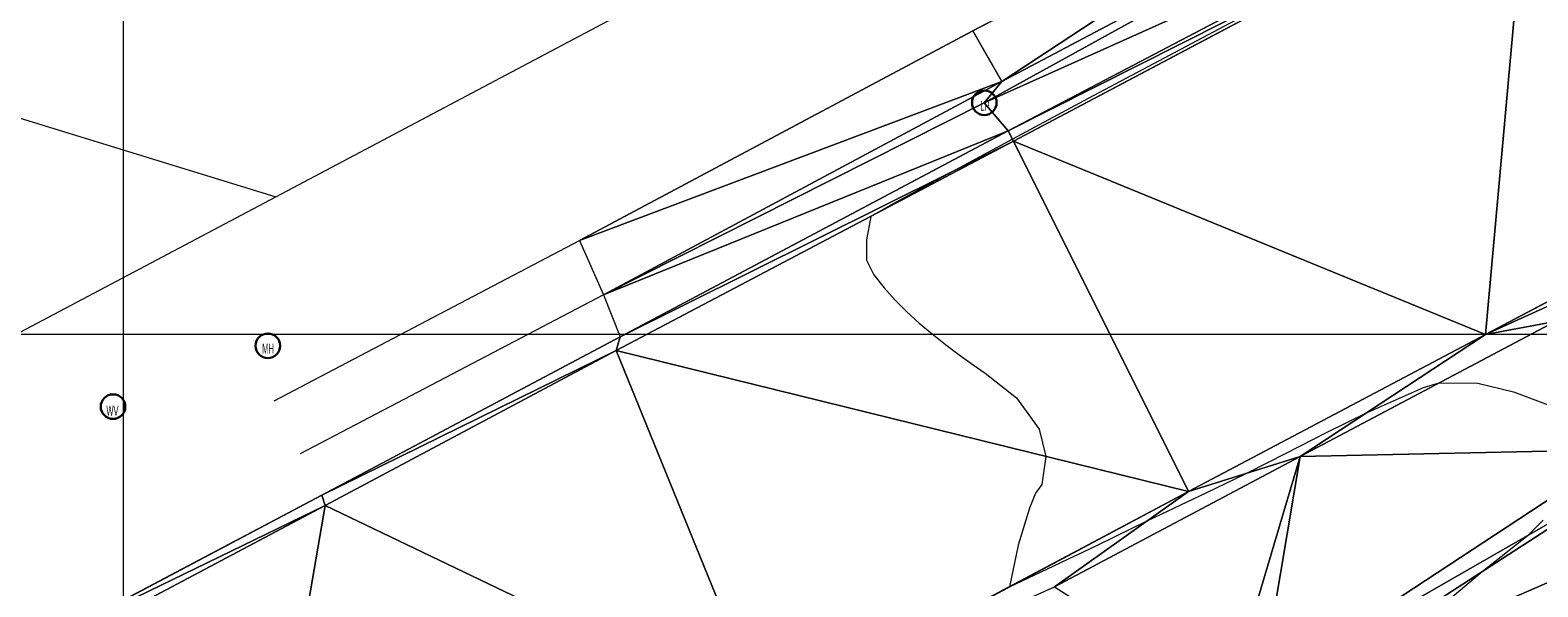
# Model space of a CAD drawing. Extents: x 79270 to 79680, y -3659241 to -3658954.
# Tile 30 of 34: x 79397 to 79443, y -3659008 to -3658991. Entities that reach past the tile are written whole.
import ezdxf
from ezdxf.enums import TextEntityAlignment as Align
from ezdxf.lldxf.tags import DXFTag

# ---------------------------------------------------------------- set-up
doc = ezdxf.new("R2010")
doc.units = 0
for name, color, linetype in [('3dFace', 7, 'Continuous'), ('CODE', 7, 'Continuous'), ('CONCSLAB', 7, 'Continuous'), ('ELP', 7, 'Continuous'), ('ERF_LINES', 7, 'Continuous'), ('ERF_POLYGONS', 7, 'Continuous'), ('ET', 7, 'Continuous'), ('GRID', 7, 'Continuous'), ('MCONTOUR', 7, 'Continuous'), ('MH', 7, 'Continuous'), ('POLYLINES', 7, 'Continuous'), ('SW', 7, 'Continuous'), ('TK', 7, 'Continuous'), ('WV', 7, 'Continuous')]:
    doc.layers.add(name, color=color, linetype=linetype)
doc.styles.add('Arial', font='arial.ttf', dxfattribs={"height": 1})
tags = doc.linetypes.add('DOTTED500', pattern=[1.2, 0.7, -0.5]).pattern_tags.tags
tags[6:7] = [DXFTag(74, 4), DXFTag(75, 0), DXFTag(340, '0'), DXFTag(46, 0.0), DXFTag(50, 0.0), DXFTag(44, 0.0), DXFTag(45, 0.0)]
tags[4:5] = [DXFTag(74, 4), DXFTag(75, 0), DXFTag(340, '0'), DXFTag(46, 0.0), DXFTag(50, 0.0), DXFTag(44, 0.0), DXFTag(45, 0.0)]
tags = doc.linetypes.add('SHORTDASH-DOT', pattern=[1.4, 0.75, -0.25, 0.15, -0.25]).pattern_tags.tags
tags[10:11] = [DXFTag(74, 4), DXFTag(75, 0), DXFTag(340, '0'), DXFTag(46, 0.0), DXFTag(50, 0.0), DXFTag(44, 0.0), DXFTag(45, 0.0)]
tags[8:9] = [DXFTag(74, 4), DXFTag(75, 0), DXFTag(340, '0'), DXFTag(46, 0.0), DXFTag(50, 0.0), DXFTag(44, 0.0), DXFTag(45, 0.0)]
tags[6:7] = [DXFTag(74, 4), DXFTag(75, 0), DXFTag(340, '0'), DXFTag(46, 0.0), DXFTag(50, 0.0), DXFTag(44, 0.0), DXFTag(45, 0.0)]
tags[4:5] = [DXFTag(74, 4), DXFTag(75, 0), DXFTag(340, '0'), DXFTag(46, 0.0), DXFTag(50, 0.0), DXFTag(44, 0.0), DXFTag(45, 0.0)]

msp = doc.modelspace()

# ---------------------------------------------------------------- linework, layer by layer
at = {"layer": '3dFace', "color": 142, "linetype": 'Continuous', "lineweight": 0, "transparency": 33554687}
for points in [[(79425.929, -3658990.745, 44.239), (79426.814, -3658992.295, 44.187), (79441.943, -3658982.344, 44.116), (79425.929, -3658990.745, 44.239)], [(79441.943, -3658982.344, 44.116), (79426.814, -3658992.295, 44.187), (79442.64, -3658983.918, 44.13), (79441.943, -3658982.344, 44.116)], [(79442.862, -3658985.804, 43.931), (79452.067, -3658994.467, 43.867), (79449.57, -3658982.231, 43.902), (79442.862, -3658985.804, 43.931)], [(79442.64, -3658983.918, 44.13), (79426.814, -3658992.295, 44.187), (79426.28, -3658992.94, 44.117), (79442.64, -3658983.918, 44.13)], [(79442.64, -3658983.918, 44.13), (79426.28, -3658992.94, 44.117), (79442.658, -3658985.583, 44.114), (79442.64, -3658983.918, 44.13)], [(79442.658, -3658985.583, 44.114), (79426.28, -3658992.94, 44.117), (79427.004, -3658993.792, 44.169), (79442.658, -3658985.583, 44.114)], [(79442.658, -3658985.583, 44.114), (79427.004, -3658993.792, 44.169), (79442.862, -3658985.804, 43.931), (79442.658, -3658985.583, 44.114)], [(79442.862, -3658985.804, 43.931), (79427.004, -3658993.792, 44.169), (79427.171, -3658994.114, 43.958), (79442.862, -3658985.804, 43.931)], [(79427.171, -3658994.114, 43.958), (79441.577, -3659000.012, 43.957), (79442.862, -3658985.804, 43.931), (79427.171, -3658994.114, 43.958)], [(79442.862, -3658985.804, 43.931), (79441.577, -3659000.012, 43.957), (79452.067, -3658994.467, 43.867), (79442.862, -3658985.804, 43.931)], [(79413.927, -3658997.142, 44.31), (79426.814, -3658992.295, 44.187), (79425.929, -3658990.745, 44.239), (79413.927, -3658997.142, 44.31)], [(79414.653, -3658998.798, 44.27), (79426.814, -3658992.295, 44.187), (79413.927, -3658997.142, 44.31), (79414.653, -3658998.798, 44.27)], [(79414.653, -3658998.798, 44.27), (79426.28, -3658992.94, 44.117), (79426.814, -3658992.295, 44.187), (79414.653, -3658998.798, 44.27)], [(79414.653, -3658998.798, 44.27), (79427.004, -3658993.792, 44.169), (79426.28, -3658992.94, 44.117), (79414.653, -3658998.798, 44.27)], [(79415.163, -3659000.088, 44.233), (79427.004, -3658993.792, 44.169), (79414.653, -3658998.798, 44.27), (79415.163, -3659000.088, 44.233)], [(79415.163, -3659000.088, 44.233), (79427.171, -3658994.114, 43.958), (79427.004, -3658993.792, 44.169), (79415.163, -3659000.088, 44.233)], [(79415.044, -3659000.505, 44.075), (79432.518, -3659004.809, 43.975), (79427.171, -3658994.114, 43.958), (79415.044, -3659000.505, 44.075)], [(79415.044, -3659000.505, 44.075), (79427.171, -3658994.114, 43.958), (79415.163, -3659000.088, 44.233), (79415.044, -3659000.505, 44.075)], [(79427.171, -3658994.114, 43.958), (79432.518, -3659004.809, 43.975), (79441.577, -3659000.012, 43.957), (79427.171, -3658994.114, 43.958)], [(79452.067, -3658994.467, 43.867), (79441.577, -3659000.012, 43.957), (79450.626, -3658995.911, 43.95), (79452.067, -3658994.467, 43.867)], [(79450.626, -3658995.911, 43.95), (79441.577, -3659000.012, 43.957), (79443.705, -3658999.618, 43.98), (79450.626, -3658995.911, 43.95)], [(79441.577, -3659000.012, 43.957), (79432.518, -3659004.809, 43.975), (79435.917, -3659003.741, 44.024), (79441.577, -3659000.012, 43.957)], [(79441.577, -3659000.012, 43.957), (79435.917, -3659003.741, 44.024), (79443.705, -3658999.618, 43.98), (79441.577, -3659000.012, 43.957)], [(79443.705, -3658999.618, 43.98), (79435.917, -3659003.741, 44.024), (79445.831, -3659003.523, 44.002), (79443.705, -3658999.618, 43.98)], [(79406.059, -3659004.912, 44.307), (79415.044, -3659000.505, 44.075), (79415.163, -3659000.088, 44.233), (79406.059, -3659004.912, 44.307)], [(79406.156, -3659005.229, 44.118), (79415.044, -3659000.505, 44.075), (79406.059, -3659004.912, 44.307), (79406.156, -3659005.229, 44.118)], [(79406.156, -3659005.229, 44.118), (79419.592, -3659011.674, 44.034), (79415.044, -3659000.505, 44.075), (79406.156, -3659005.229, 44.118)], [(79415.044, -3659000.505, 44.075), (79419.592, -3659011.674, 44.034), (79432.518, -3659004.809, 43.975), (79415.044, -3659000.505, 44.075)], [(79445.831, -3659003.523, 44.002), (79435.917, -3659003.741, 44.024), (79434.729, -3659010.813, 44.082), (79445.831, -3659003.523, 44.002)], [(79445.831, -3659003.523, 44.002), (79434.729, -3659010.813, 44.082), (79445.665, -3659004.536, 43.972), (79445.831, -3659003.523, 44.002)], [(79432.518, -3659004.809, 43.975), (79428.423, -3659007.715, 44.057), (79435.917, -3659003.741, 44.024), (79432.518, -3659004.809, 43.975)], [(79435.917, -3659003.741, 44.024), (79428.423, -3659007.715, 44.057), (79433.732, -3659011.102, 44.096), (79435.917, -3659003.741, 44.024)], [(79435.917, -3659003.741, 44.024), (79433.732, -3659011.102, 44.096), (79434.729, -3659010.813, 44.082), (79435.917, -3659003.741, 44.024)], [(79445.665, -3659004.536, 43.972), (79434.729, -3659010.813, 44.082), (79435.787, -3659010.93, 44.038), (79445.665, -3659004.536, 43.972)], [(79435.787, -3659010.93, 44.038), (79445.806, -3659006.579, 43.902), (79445.665, -3659004.536, 43.972), (79435.787, -3659010.93, 44.038)], [(79397.528, -3659009.426, 44.332), (79406.156, -3659005.229, 44.118), (79406.059, -3659004.912, 44.307), (79397.528, -3659009.426, 44.332)], [(79432.518, -3659004.809, 43.975), (79419.592, -3659011.674, 44.034), (79428.423, -3659007.715, 44.057), (79432.518, -3659004.809, 43.975)], [(79397.8, -3659009.662, 44.145), (79406.156, -3659005.229, 44.118), (79397.528, -3659009.426, 44.332), (79397.8, -3659009.662, 44.145)], [(79397.8, -3659009.662, 44.145), (79403.596, -3659020.141, 44.145), (79406.156, -3659005.229, 44.118), (79397.8, -3659009.662, 44.145)], [(79406.156, -3659005.229, 44.118), (79403.596, -3659020.141, 44.145), (79419.592, -3659011.674, 44.034), (79406.156, -3659005.229, 44.118)], [(79446.105, -3659007.909, 43.853), (79445.806, -3659006.579, 43.902), (79435.787, -3659010.93, 44.038), (79446.105, -3659007.909, 43.853)]]:
    msp.add_3dface(points, dxfattribs=at)
at = {"layer": 'CONCSLAB', "color": 251, "linetype": 'Continuous', "lineweight": 9, "transparency": 33554687}
for p, q in [((79435.917, -3659003.741, 43.924), (79443.705, -3658999.618, 43.88)), ((79428.423, -3659007.715, 43.957), (79435.917, -3659003.741, 43.924))]:
    msp.add_line(p, q, dxfattribs=at)
at = {"layer": 'ELP', "color": 1, "linetype": 'Continuous', "lineweight": 30, "transparency": 33554687}
msp.add_circle((79426.28, -3658992.94, 44.117), 0.375, dxfattribs=at)
at = {"layer": 'ERF_LINES', "color": 9, "linetype": 'DOTTED500', "lineweight": 9, "transparency": 33554687}
for p, q in [((79404.653, -3658995.806), (79479.287, -3658956.285)), ((79391.135, -3658991.649), (79404.652, -3658995.806)), ((79348.976, -3659025.289), (79404.653, -3658995.806))]:
    msp.add_line(p, q, dxfattribs=at)
at = {"layer": 'ERF_POLYGONS', "color": 9, "linetype": 'Continuous', "lineweight": 9, "transparency": 33554687}
msp.add_line((79406.156, -3659005.229, 44.118), (79415.044, -3659000.505, 44.075), dxfattribs=at)
at = {"layer": 'ET', "color": 251, "linetype": 'Continuous', "lineweight": 9, "transparency": 33554687}
for p, q in [((79427.171, -3658994.114, 43.958), (79442.862, -3658985.804, 43.931)), ((79415.044, -3659000.505, 44.075), (79427.171, -3658994.114, 43.958)), ((79441.577, -3659000.012, 43.957), (79452.067, -3658994.467, 43.867)), ((79432.518, -3659004.809, 43.975), (79441.577, -3659000.012, 43.957)), ((79419.592, -3659011.674, 44.034), (79432.518, -3659004.809, 43.975)), ((79406.156, -3659005.229, 44.118), (79397.8, -3659009.662, 44.145))]:
    msp.add_line(p, q, dxfattribs=at)
at = {"layer": 'GRID', "color": 142, "linetype": 'Continuous', "lineweight": 9, "transparency": 33554687}
for p, q in [((79400, -3659238.285), (79400, -3658956.285)), ((79272.283, -3659000), (79617.283, -3659000))]:
    msp.add_line(p, q, dxfattribs=at)
at = {"layer": 'MCONTOUR', "color": 9, "linetype": 'Continuous', "lineweight": 9, "transparency": 33554687}
for p, q in [((79441.028, -3658986.656, 44), (79429.448, -3658992.812, 44)), ((79429.448, -3658992.812, 44), (79427.687, -3658993.755, 44)), ((79427.687, -3658993.755, 44), (79427.138, -3658994.05, 44)), ((79427.138, -3658994.05, 44), (79425.388, -3658994.999, 44)), ((79425.388, -3658994.999, 44), (79423.586, -3658995.978, 44)), ((79423.586, -3658995.978, 44), (79422.82, -3658996.407, 44)), ((79422.82, -3658996.407, 44), (79422.68, -3658997.127, 44)), ((79422.68, -3658997.127, 44), (79422.682, -3658997.744, 44)), ((79422.682, -3658997.744, 44), (79422.912, -3658998.195, 44)), ((79422.912, -3658998.195, 44), (79423.225, -3658998.586, 44)), ((79423.225, -3658998.586, 44), (79423.56, -3658998.96, 44)), ((79423.56, -3658998.96, 44), (79423.917, -3658999.319, 44)), ((79423.917, -3658999.319, 44), (79424.294, -3658999.663, 44)), ((79424.294, -3658999.663, 44), (79424.688, -3658999.995, 44)), ((79424.688, -3658999.995, 44), (79425.097, -3659000.316, 44)), ((79425.097, -3659000.316, 44), (79425.516, -3659000.629, 44)), ((79425.516, -3659000.629, 44), (79425.942, -3659000.937, 44)), ((79425.942, -3659000.937, 44), (79426.305, -3659001.195, 44)), ((79426.305, -3659001.195, 44), (79427.265, -3659001.947, 44)), ((79437.946, -3659002.404, 44), (79439.686, -3659001.633, 44)), ((79439.686, -3659001.633, 44), (79440.169, -3659001.49, 44)), ((79440.169, -3659001.49, 44), (79441.345, -3659001.493, 44)), ((79441.345, -3659001.493, 44), (79442.438, -3659001.763, 44)), ((79442.438, -3659001.763, 44), (79443.493, -3659002.162, 44)), ((79427.265, -3659001.947, 44), (79427.95, -3659002.899, 44)), ((79436.746, -3659002.998, 44), (79437.946, -3659002.404, 44)), ((79427.95, -3659002.899, 44), (79428.154, -3659003.734, 44)), ((79434.991, -3659003.892, 44), (79436.746, -3659002.998, 44)), ((79428.154, -3659003.734, 44), (79428.039, -3659004.588, 44)), ((79434.251, -3659004.265, 44), (79434.991, -3659003.892, 44)), ((79428.039, -3659004.588, 44), (79427.841, -3659004.858, 44)), ((79433.077, -3659004.838, 44), (79434.251, -3659004.265, 44)), ((79427.841, -3659004.858, 44), (79427.661, -3659005.309, 44)), ((79431.271, -3659005.694, 44), (79433.077, -3659004.838, 44)), ((79427.661, -3659005.309, 44), (79427.313, -3659006.441, 44)), ((79429.756, -3659006.429, 44), (79431.271, -3659005.694, 44)), ((79442.935, -3659006.088, 44), (79443.342, -3659005.682, 44)), ((79427.313, -3659006.441, 44), (79427.044, -3659007.713, 44)), ((79429.306, -3659006.645, 44), (79429.756, -3659006.429, 44)), ((79441.478, -3659007.246, 44), (79442.881, -3659006.134, 44)), ((79442.881, -3659006.134, 44), (79442.935, -3659006.088, 44)), ((79428.403, -3659007.075, 44), (79428.854, -3659006.861, 44)), ((79428.854, -3659006.861, 44), (79429.306, -3659006.645, 44)), ((79427.044, -3659007.713, 44), (79428.403, -3659007.075, 44)), ((79440.091, -3659008.418, 44), (79441.478, -3659007.246, 44))]:
    msp.add_line(p, q, dxfattribs=at)
at = {"layer": 'MH', "color": 30, "linetype": 'Continuous', "lineweight": 30, "transparency": 33554687}
msp.add_circle((79404.41, -3659000.356), 0.375, dxfattribs=at)
at = {"layer": 'POLYLINES', "color": 151, "linetype": 'Continuous', "lineweight": 9, "transparency": 33554687}
for p, q in [((79441.943, -3658982.344, 44.116), (79425.929, -3658990.745, 44.239)), ((79441.943, -3658982.344, 44.116), (79425.929, -3658990.745, 44.239)), ((79441.943, -3658982.344, 44.116), (79425.929, -3658990.745, 44.239)), ((79425.929, -3658990.745, 44.239), (79413.927, -3658997.142, 44.31)), ((79425.929, -3658990.745, 44.239), (79413.927, -3658997.142, 44.31)), ((79425.929, -3658990.745, 44.239), (79413.927, -3658997.142, 44.31)), ((79413.927, -3658997.142, 44.31), (79414.653, -3658998.798, 44.27)), ((79413.927, -3658997.142, 44.31), (79414.653, -3658998.798, 44.27)), ((79413.927, -3658997.142, 44.31), (79414.653, -3658998.798, 44.27)), ((79414.653, -3658998.798, 44.27), (79415.163, -3659000.088, 44.233)), ((79414.653, -3658998.798, 44.27), (79415.163, -3659000.088, 44.233)), ((79414.653, -3658998.798, 44.27), (79415.163, -3659000.088, 44.233)), ((79415.163, -3659000.088, 44.233), (79406.059, -3659004.912, 44.307)), ((79415.163, -3659000.088, 44.233), (79406.059, -3659004.912, 44.307)), ((79415.163, -3659000.088, 44.233), (79406.059, -3659004.912, 44.307)), ((79406.059, -3659004.912, 44.307), (79397.528, -3659009.426, 44.332)), ((79406.059, -3659004.912, 44.307), (79397.528, -3659009.426, 44.332)), ((79406.059, -3659004.912, 44.307), (79397.528, -3659009.426, 44.332))]:
    msp.add_line(p, q, dxfattribs=at)
at = {"layer": 'POLYLINES', "color": 18, "linetype": 'Continuous', "lineweight": 9, "transparency": 33554687}
for p, q in [((79441.943, -3658982.344, 44.116), (79425.929, -3658990.745, 44.239)), ((79425.929, -3658990.745, 44.239), (79413.927, -3658997.142, 44.31)), ((79413.927, -3658997.142, 44.31), (79414.653, -3658998.798, 44.27)), ((79414.653, -3658998.798, 44.27), (79415.163, -3659000.088, 44.233)), ((79415.163, -3659000.088, 44.233), (79406.059, -3659004.912, 44.307)), ((79406.059, -3659004.912, 44.307), (79397.528, -3659009.426, 44.332))]:
    msp.add_line(p, q, dxfattribs=at)
at = {"layer": 'SW', "color": 8, "linetype": 'SHORTDASH-DOT', "lineweight": 9, "transparency": 33554687}
for p, q in [((79425.929, -3658990.745, 44.239), (79441.943, -3658982.344, 44.116)), ((79442.64, -3658983.918, 44.13), (79426.814, -3658992.295, 44.187)), ((79413.927, -3658997.142, 44.31), (79425.929, -3658990.745, 44.239)), ((79426.814, -3658992.295, 44.187), (79414.653, -3658998.798, 44.27)), ((79404.606, -3659002.038, 44.333), (79413.927, -3658997.142, 44.31)), ((79414.653, -3658998.798, 44.27), (79405.4, -3659003.657, 44.319))]:
    msp.add_line(p, q, dxfattribs=at)
at = {"layer": 'TK', "color": 55, "linetype": 'Continuous', "lineweight": 9, "transparency": 33554687}
for p, q in [((79427.004, -3658993.792, 44.169), (79442.658, -3658985.583, 44.114)), ((79415.163, -3659000.088, 44.233), (79427.004, -3658993.792, 44.169)), ((79406.059, -3659004.912, 44.307), (79415.163, -3659000.088, 44.233)), ((79397.528, -3659009.426, 44.332), (79406.059, -3659004.912, 44.307))]:
    msp.add_line(p, q, dxfattribs=at)
at = {"layer": 'WV', "color": 151, "linetype": 'Continuous', "lineweight": 30, "transparency": 33554687}
msp.add_circle((79399.684, -3659002.214), 0.375, dxfattribs=at)

# ---------------------------------------------------------------- texts
at = {"layer": 'CODE', "color": 8, "transparency": 33554687, "style": 'Arial', "width": 0.5}
for s, p in [('LP', (79426.301, -3658993.035, 44.122)), ('MH', (79404.415, -3659000.443, 44.5)), ('WV', (79399.667, -3659002.338, 44.5))]:
    msp.add_text(s, height=0.3, dxfattribs=at).set_placement(p, align=Align.MIDDLE_CENTER)

doc.saveas('drawing.dxf')
